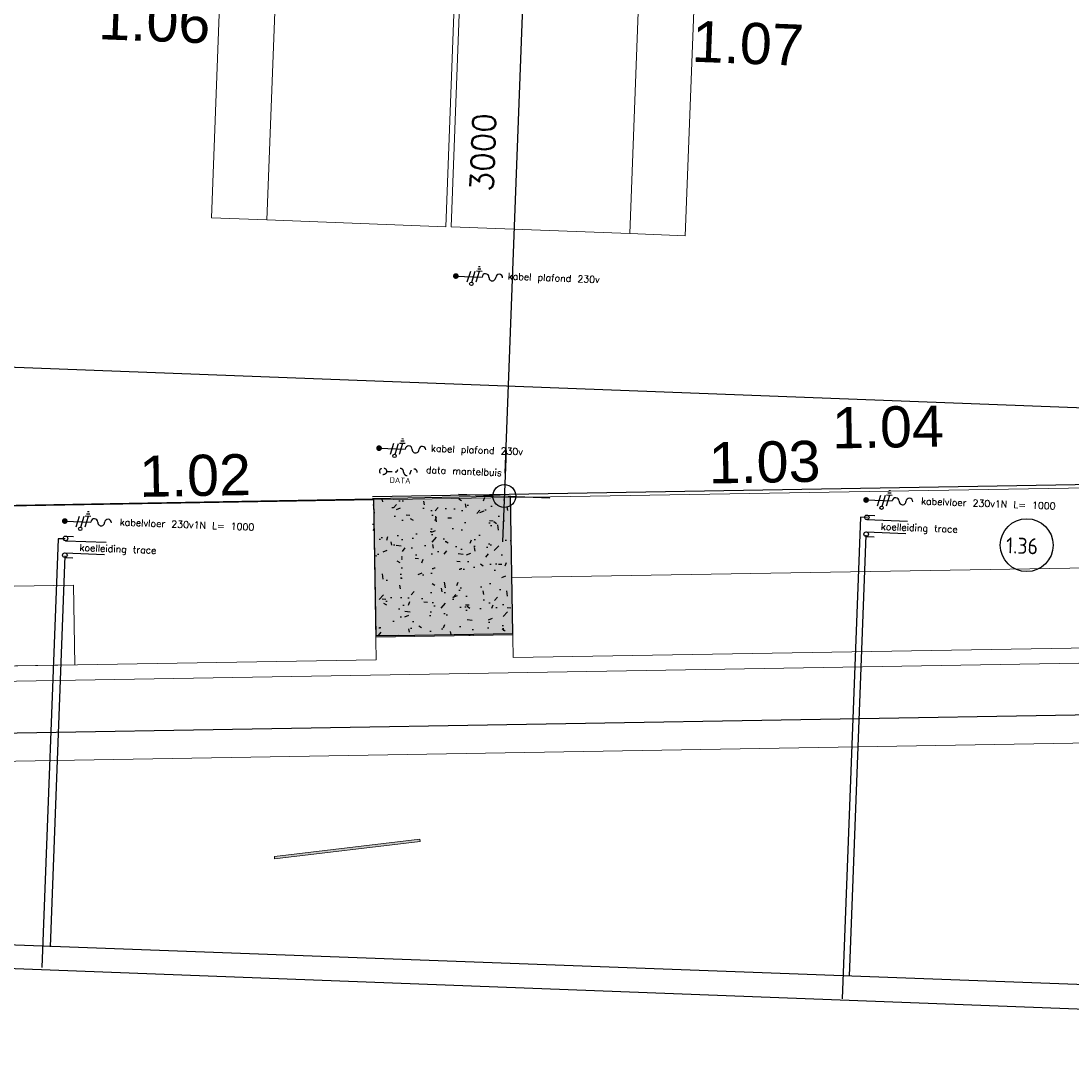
# Model space of a CAD drawing. Header units: millimetres. Extents: x 119024465 to 119292677, y 483022511 to 483148062.
# Tile 119 of 162: x 119213371 to 119217969, y 483051045 to 483055592. Entities that reach past the tile are written whole.
import ezdxf

# ---------------------------------------------------------------- set-up
doc = ezdxf.new("R2010")
doc.units = ezdxf.units.MM
doc.header["$LTSCALE"] = 100
doc.linetypes.add('CONTINUA', pattern=[0])
doc.linetypes.add('HIDDEN', pattern=[0.375, 0.25, -0.125])
doc.layers.get('Defpoints').update_dxf_attribs({"linetype": 'CONTINUOUS'})
for name, color, linetype in [('01---0-_MAATVOERING', 1, 'CONTINUOUS'), ('02---0-_2MMTEKST', 2, 'CONTINUOUS'), ('04---0-_5MMTEKST', 4, 'CONTINUOUS'), ('12', 4, 'CONTINUOUS'), ('200-3D', 1, 'CONTINUOUS'), ('204 tekst fdstp', 255, 'CONTINUOUS'), ('28 Hoofddraagconstrunctie.CONSTRUCTEUR', 7, 'CONTINUOUS'), ('28 Hoofddraagconstrunctie.CONSTRUCTEUR Doorsnede-arcering', 7, 'CONTINUOUS'), ('450-2D', 6, 'CONTINUA'), ('63---0--LICHTINST', 7, 'CONTINUOUS'), ('82 Losse inrichting.LOSSE INRICHTING', 7, 'CONTINUOUS'), ('82 Losse inrichting.LOSSE INRICHTING 2D arcering', 7, 'CONTINUOUS'), ('AL22----', 2, 'CONTINUOUS'), ('AL22----_ARC', 8, 'CONTINUOUS'), ('AL28----', 4, 'CONTINUOUS'), ('AL28----_ARC', 8, 'CONTINUOUS'), ('fdstp techniek', 254, 'CONTINUOUS'), ('INS', 7, 'CONTINUOUS'), ('M-119--MATEN', 1, 'CONTINUOUS'), ('New_0', 7, 'CONTINUOUS'), ('New_82 Losse inrichting.LOSSE INRICHTING', 7, 'CONTINUOUS'), ('Overlap', 8, 'CONTINUOUS')]:
    doc.layers.add(name, color=color, linetype=linetype)
doc.styles.add('2', font='ISO', dxfattribs={"height": 125})
doc.styles.add('BURO-012', font='iso.shx', dxfattribs={"height": 1.2})
doc.styles.add('fdstp-1-30', font='txt.shx', dxfattribs={"height": 30, "bigfont": 'gbcbig.shx'})
doc.styles.add('GENERATED_STYLE_1', font='arial.ttf')
doc.styles.add('ROMANS', font='ROMANS.SHX')
doc.dimstyles.new('DIM-100', dxfattribs={"dimscale": 100, "dimtxt": 1, "dimasz": 1, "dimexe": 3, "dimexo": 3, "dimgap": 1, "dimtad": 1, "dimdec": 0, "dimrnd": 1, "dimzin": 0, "dimdsep": 46, "dimtxsty": 'ROMANS', "dimblk1": 'DOT1', "dimblk2": 'DOT1', "dimsah": 1, "dimcen": -3, "dimdle": 1, "dimse1": 1, "dimse2": 1, "dimclrd": 1, "dimclre": 1, "dimclrt": 2, "dimadec": 0, "dimazin": 0, "dimtfac": 0.75, "dimtdec": 0, "dimtix": 1, "dimtmove": 1, "dimatfit": 3, "dimldrblk": 'DOT1', "dimfxl": 1, "dimtvp": 1, "dimtolj": 1, "dimtzin": 0, "dimarcsym": 0})

# ---------------------------------------------------------------- blocks, each defined once
blk = doc.blocks.new('600x600')
at = {"layer": 'AL28----_ARC'}
h = blk.add_hatch(dxfattribs=at)
h.set_pattern_fill('AR-CONC', color=256, style=0)
h.set_pattern_definition([(49.99999999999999, (-54450.71053606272, -52812.25792324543), (182.184668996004, -15.93908553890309), [19.05, -209.55]), (355, (-54450.71053606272, -52812.25792324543), (-35.24282597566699, 191.05664288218), [15.24, -167.64]), (100.451, (-54435.52853606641, -52813.58617329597), (146.9425016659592, 175.1166878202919), [16.19, -178.09]), (46.18420000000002, (-54450.71053606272, -52761.45792329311), (271.0790408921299, -42.04232793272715), [28.57499999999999, -314.3249999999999]), (96.63559999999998, (-54428.12063606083, -52764.96142327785), (237.4042344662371, 247.4255558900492), [24.28499999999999, -267.1349999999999]), (351.1840000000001, (-54450.71053606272, -52761.45792329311), (237.4046058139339, 247.4251178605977), [22.86, -251.46]), (21, (-54425.31053607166, -52774.15792328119), (151.6148798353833, -102.2655185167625), [19.05, -209.55]), (326.0000000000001, (-54425.31053607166, -52774.15792328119), (61.80202834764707, 184.1879661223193), [15.24, -167.64]), (71.4514, (-54412.67603605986, -52782.68002325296), (213.4164907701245, 81.92285771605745), [16.19, -178.09]), (37.50000000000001, (-54450.71053606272, -52812.25792324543), (3.088603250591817, 84.55503887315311), [0, -165.608, 0, -170.18, 0, -168.275]), (7.499999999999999, (-54450.71053606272, -52812.25792324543), (66.81966251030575, 100.1805748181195), [0, -97.02799999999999, 0, -161.798, 0, -64.135]), (327.5, (-54507.35253606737, -52812.25792324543), (135.5905951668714, -5.728743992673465), [0, -63.5, 0, -198.12, 0, -262.89]), (317.5, (-54532.75253605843, -52812.25792324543), (148.129181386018, 25.42649103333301), [0, -82.55, 0, -131.572, 0, -186.69])])
h.paths.add_polyline_path([(-300, -300), (300, -300), (300, 300), (-300, 300)])
at = {"layer": 'AL28----'}
blk.add_lwpolyline([(-300, -300), (300, -300), (300, 300), (-300, 300)], close=True, dxfattribs=at)
blk = doc.blocks.new('koelleiding trace L')
at = {"layer": '01---0-_MAATVOERING'}
for centre in [(-2.639643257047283, 32.63359154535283), (-2.639643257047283, -40.87159697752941)]:
    blk.add_circle(centre, 9.98188115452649, dxfattribs=at)
at = {"layer": 'INS', "color": 4}
for p, q in [((-2.639643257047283, 42.61547269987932), (32.29694078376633, 42.61547269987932)), ((-2.639643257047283, 22.65171039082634), (176.5925354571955, 22.65171039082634)), ((-2.639643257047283, -30.88971582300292), (171.398640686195, -30.88971582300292)), ((-2.639643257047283, -50.85347813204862), (32.29694078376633, -50.85347813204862))]:
    blk.add_line(p, q, dxfattribs=at)
at = {"layer": 'fdstp techniek', "insert": (60.59547674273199, 10.38054070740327), "char_height": 30, "width": 766.9656751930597, "attachment_point": 1, "style": 'fdstp-1-30'}
blk.add_mtext('koelleiding trace', dxfattribs=at)
blk = doc.blocks.new('data mantelbuis L')
at = {"layer": 'INS', "color": 4, "linetype": 'HIDDEN'}
blk.add_line((15.80148864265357, -1.144622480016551), (60.71969252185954, -0.9677004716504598), dxfattribs=at)
blk.add_lwpolyline([(150.556622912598, -1.144622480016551, 1), (120.6109794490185, -1.144622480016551, -1), (90.66533598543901, -1.144622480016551, 1), (60.71969252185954, -1.144622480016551)], format="xyb", dxfattribs=at)
blk.add_circle((0.8284055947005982, -1.144622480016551), 14.97308304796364, dxfattribs=at)
at = {"layer": '02---0-_2MMTEKST', "style": '2'}
blk.add_text('DATA', height=24.95470288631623, dxfattribs=at).set_placement((30.77404905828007, -50.87710624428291))
at = {"layer": 'fdstp techniek', "insert": (187.9886415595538, 27.32466496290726), "char_height": 30, "width": 844.2398221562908, "attachment_point": 1, "style": 'fdstp-1-30'}
blk.add_mtext('data mantelbuis', dxfattribs=at)
blk = doc.blocks.new('kabel plafond 230v L')
at = {"layer": '01---0-_MAATVOERING'}
blk.add_lwpolyline([(-5.902780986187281, -0.09904534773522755, 0, 24.95470288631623, 0), (29.38849828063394, 35.19223391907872, 0, 0, 0), (64.67977754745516, 70.48351318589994, 0, 0, 0)], format="xyseb", dxfattribs=at)
at = {"layer": '04---0-_5MMTEKST'}
blk.add_line((-5.902780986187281, -0.2759673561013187), (108.8888522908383, -0.2759673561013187), dxfattribs=at)
at = {"layer": '63---0--LICHTINST'}
for p, q in [((45.03428328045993, -24.38035936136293), (57.95178802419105, 23.8284246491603)), ((64.99804558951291, -24.38035936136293), (77.91555033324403, 23.8284246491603)), ((95.38384235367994, 23.8284246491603), (82.46633760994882, -24.38035936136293)), ((107.9059854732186, 23.8284246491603), (82.86169923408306, 23.8284246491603)), ((102.1429437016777, 33.81030580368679), (88.62474100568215, 33.81030580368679)), ((98.76339302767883, 43.79218695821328), (92.00429167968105, 43.79218695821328))]:
    blk.add_line(p, q, dxfattribs=at)
blk.add_circle((63.06041987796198, -31.61167696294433), 7.486410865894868, dxfattribs=at)
at = {"layer": 'INS', "const_width": 12.35257792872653}
blk.add_lwpolyline([(-12.20384346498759, -0.2759673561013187, 1), (0.3982814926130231, -0.2759673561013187, 1)], format="xyb", close=True, dxfattribs=at)
at = {"layer": 'INS', "color": 4}
for centre, start, end in [((123.8616740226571, -0.2759673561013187), 0, 180), ((183.752960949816, -0.2759673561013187), 0, 180), ((153.8073174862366, -0.2759673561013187), 180, 0)]:
    blk.add_arc(centre, 14.97282173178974, start, end, dxfattribs=at)
at = {"layer": 'fdstp techniek', "insert": (221.1630943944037, 22.96188805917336), "char_height": 30, "width": 525.621358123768, "attachment_point": 1, "style": 'fdstp-1-30'}
blk.add_mtext('kabel plafond 230v ', dxfattribs=at)
blk = doc.blocks.new('kabel vloer 230v L')
at = {"layer": '04---0-_5MMTEKST'}
blk.add_line((0.4347725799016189, 0.3960466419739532), (115.2264058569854, 0.3960466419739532), dxfattribs=at)
at = {"layer": '63---0--LICHTINST'}
for p, q in [((51.37183684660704, -23.70834536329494), (64.28934159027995, 24.50043864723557)), ((71.33559915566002, -23.70834536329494), (84.25310389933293, 24.50043864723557)), ((101.7213959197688, 24.50043864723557), (88.80389117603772, -23.70834536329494)), ((114.2435390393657, 24.50043864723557), (89.19925280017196, 24.50043864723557)), ((108.4804972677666, 34.48231980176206), (94.96229457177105, 34.48231980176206)), ((105.1009465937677, 44.0679853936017), (98.34184524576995, 44.0679853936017))]:
    blk.add_line(p, q, dxfattribs=at)
blk.add_circle((69.39797344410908, -30.93966296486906), 7.486410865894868, dxfattribs=at)
at = {"layer": 'INS', "const_width": 12.35257792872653}
blk.add_lwpolyline([(-5.866289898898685, 0.3960466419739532, 1), (6.735835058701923, 0.3960466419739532, 1)], format="xyb", close=True, dxfattribs=at)
at = {"layer": 'INS', "color": 4}
for centre, start, end in [((130.199227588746, 0.3960466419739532), 0, 180), ((160.1448710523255, 0.3960466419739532), 180, 0), ((190.0905145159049, 0.3960466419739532), 0, 180)]:
    blk.add_arc(centre, 14.97282173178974, start, end, dxfattribs=at)
at = {"layer": 'fdstp techniek', "insert": (241.2687839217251, 20.09168868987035), "char_height": 30, "width": 778.3792207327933, "attachment_point": 1, "style": 'fdstp-1-30'}
blk.add_mtext('kabelvloer 230v1N L= 1000', dxfattribs=at)
blk = doc.blocks.new('DOT1')
at = {"layer": 'M-119--MATEN', "linetype": 'ByBlock'}
for p, q in [((0, -2), (0, 2)), ((-2, 0), (2, 0))]:
    blk.add_line(p, q, dxfattribs=at)
blk.add_circle((0, 0), 0.5, dxfattribs=at)
blk = doc.blocks.new('*D446')
at = {"layer": '12', "color": 1, "lineweight": -2, "transparency": 16777216}
blk.add_line((119215490.8599816, 483053612.5281765), (119215596.9833881, 483056410.5163505), dxfattribs=at)
at = {"layer": 'Defpoints', "color": 0, "transparency": 16777216}
for p in [(119215600.7735097, 483056510.4444997), (119215627.4077372, 483056509.4343043), (119215513.7040874, 483053511.5898321)]:
    blk.add_point(p, dxfattribs=at)
at = {"layer": '12', "color": 1, "lineweight": -2, "transparency": 16777216, "xscale": 100, "yscale": 100, "zscale": 100}
for p, rotation in [((119215600.7735097, 483056510.4444996), 87.82789999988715), ((119215487.0698599, 483053512.6000274), 267.8278999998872)]:
    blk.add_blockref('DOT1', p, dxfattribs=dict(at, rotation=rotation))
at = {"layer": '12', "color": 2, "transparency": 16777216, "insert": (119215394.0294612, 483055017.207446), "char_height": 100, "attachment_point": 5, "rotation": 87.82789999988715, "style": 'ROMANS'}
blk.add_mtext('\\A1;3000', dxfattribs=at)
blk = doc.blocks.new('Column_4_1', base_point=(-22797.27770191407, 31408.79302823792))
at = {"layer": '28 Hoofddraagconstrunctie.CONSTRUCTEUR Doorsnede-arcering', "linetype": 'Continuous', "lineweight": 0, "true_color": 0x415994}
blk.add_hatch(color=165, dxfattribs=at).paths.add_polyline_path([(-23080.37374667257, 31092.7920322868), (-22481.27670596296, 31125.69698347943), (-22514.18165715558, 31724.79402418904), (-23113.27869786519, 31691.88907299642)])
at = {"layer": '28 Hoofddraagconstrunctie.CONSTRUCTEUR', "color": 3, "linetype": 'Continuous', "lineweight": 0, "flags": 128}
blk.add_lwpolyline([(-23080.37374667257, 31092.7920322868), (-22481.27670596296, 31125.69698347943), (-22514.18165715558, 31724.79402418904), (-23113.27869786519, 31691.88907299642)], close=True, dxfattribs=at)
blk = doc.blocks.new('Kubus 23[14]_1', base_point=(-25775.81874680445, 30844.59603765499))
at = {"layer": 'New_82 Losse inrichting.LOSSE INRICHTING', "color": 2, "linetype": 'Continuous', "lineweight": 0, "flags": 128}
blk.add_lwpolyline([(-23113.28247602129, 31691.88886548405), (-25814.20785641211, 31543.54258515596), (-25775.81874680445, 30844.59603765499), (-23074.89336641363, 30992.94231798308)], close=True, dxfattribs=at)
blk = doc.blocks.new('Kubus 23[15]_1', base_point=(-22475.79254751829, 31025.84747668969))
at = {"layer": 'New_82 Losse inrichting.LOSSE INRICHTING', "color": 2, "linetype": 'Continuous', "lineweight": 0, "flags": 128}
blk.add_lwpolyline([(-19813.25627673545, 31873.14030463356), (-22514.18165715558, 31724.79402418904), (-22475.79254751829, 31025.84747668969), (-19774.86716709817, 31174.19375713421)], close=True, dxfattribs=at)
blk = doc.blocks.new('Kubus 23[18]_1', base_point=(-26350.10249462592, 30396.06691309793))
at = {"layer": 'New_82 Losse inrichting.LOSSE INRICHTING', "color": 2, "linetype": 'Continuous', "lineweight": 0, "flags": 128}
blk.add_lwpolyline([(-9243.109645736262, 31686.18305827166), (-26369.29704948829, 30745.5401868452), (-26350.10249462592, 30396.06691309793), (-9223.9150908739, 31336.70978452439)], close=True, dxfattribs=at)
blk = doc.blocks.new('Kubus 23[19]_1', base_point=(-25775.81874680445, 30844.59603765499))
at = {"layer": 'New_82 Losse inrichting.LOSSE INRICHTING', "color": 2, "linetype": 'Continuous', "lineweight": 0, "flags": 128}
blk.add_lwpolyline([(-24412.09763269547, 31270.0249070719), (-25795.01330166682, 31194.06931140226), (-25775.81874680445, 30844.59603765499), (-24392.90307783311, 30920.55163332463)], close=True, dxfattribs=at)
blk = doc.blocks.new('Kubus 23[20]_1', base_point=(-22475.79254753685, 31025.84747702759))
at = {"layer": 'New_82 Losse inrichting.LOSSE INRICHTING', "color": 2, "linetype": 'Continuous', "lineweight": 0, "flags": 128}
blk.add_lwpolyline([(-19794.06172187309, 31523.66703088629), (-22494.98710231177, 31375.32075077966), (-22475.79254753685, 31025.84747702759), (-19774.86716709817, 31174.19375713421)], close=True, dxfattribs=at)
blk = doc.blocks.new('Kubus 23[54]_1', base_point=(-23626.62067241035, 32898.87198188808))
at = {"layer": 'New_82 Losse inrichting.LOSSE INRICHTING', "color": 2, "linetype": 'Continuous', "lineweight": 0, "flags": 128}
blk.add_lwpolyline([(-22843.16895969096, 34606.9992458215), (-23626.62067241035, 34606.9992458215), (-23626.62067241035, 32898.87198188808), (-22843.16895969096, 32898.87198188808)], close=True, dxfattribs=at)
blk = doc.blocks.new('3D Man staand contour 02 23[104]_1', base_point=(-22962.54415180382, 30193.44797718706))
at = {"layer": '82 Losse inrichting.LOSSE INRICHTING 2D arcering', "linetype": 'Continuous', "lineweight": 0, "true_color": 0x000000}
blk.add_hatch(color=18, dxfattribs=at).paths.add_polyline_path([(-22853.14389783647, 30205.50244069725), (-22854.68700553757, 30215.36969376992), (-23488.38470009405, 30116.26776687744), (-23486.84159239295, 30106.40051380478)])
at = {"layer": '82 Losse inrichting.LOSSE INRICHTING', "color": 9, "linetype": 'Continuous', "lineweight": 0, "flags": 128}
blk.add_lwpolyline([(-22853.14389783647, 30205.50244069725), (-22854.68700553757, 30215.36969376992), (-23488.38470009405, 30116.26776687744), (-23486.84159239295, 30106.40051380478)], close=True, dxfattribs=at)
blk = doc.blocks.new('Kubus 23[129]_1', base_point=(-23870.02272550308, 32898.87198188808))
at = {"layer": 'New_82 Losse inrichting.LOSSE INRICHTING', "color": 2, "linetype": 'Continuous', "lineweight": 0, "flags": 128}
blk.add_lwpolyline([(-23626.62067241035, 34606.9992458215), (-23870.02272550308, 34606.9992458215), (-23870.02272550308, 32898.87198188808), (-23626.62067241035, 32898.87198188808)], close=True, dxfattribs=at)
blk = doc.blocks.new('Kubus 23[130]_1', base_point=(-22819.81686357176, 32898.87198188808))
at = {"layer": 'New_82 Losse inrichting.LOSSE INRICHTING', "color": 2, "linetype": 'Continuous', "lineweight": 0, "flags": 128}
blk.add_lwpolyline([(-22036.36515085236, 34606.9992458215), (-22819.81686357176, 34606.9992458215), (-22819.81686357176, 32898.87198188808), (-22036.36515085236, 32898.87198188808)], close=True, dxfattribs=at)
blk = doc.blocks.new('Kubus 23[131]_1', base_point=(-22036.36515085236, 32898.87198188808))
at = {"layer": 'New_82 Losse inrichting.LOSSE INRICHTING', "color": 2, "linetype": 'Continuous', "lineweight": 0, "flags": 128}
blk.add_lwpolyline([(-21792.96309775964, 34606.9992458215), (-22036.36515085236, 34606.9992458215), (-22036.36515085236, 32898.87198188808), (-21792.96309775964, 32898.87198188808)], close=True, dxfattribs=at)

msp = doc.modelspace()

# ---------------------------------------------------------------- linework, layer by layer
at = {"layer": '12'}
for p, q in [((119217047.224912, 483053420.0201035), (119216967.2888982, 483051312.4735354)), ((119217077.5684752, 483053418.8692186), (119217047.224912, 483053420.0201035)), ((119217069.9852208, 483053342.0818271), (119216996.752171, 483051411.2617205)), ((119213533.4842239, 483053326.1311669), (119213462.3222754, 483051449.9165149)), ((119213563.8143845, 483053324.9807903), (119213533.4842239, 483053326.1311669)), ((119213562.5988709, 483053251.1760827), (119213497.6888392, 483051539.79584)), ((119213576.6413649, 483053254.0906931), (119213576.6413649, 483053254.0906931)), ((119210828.8120599, 483051641.8123699), (119237131.8508872, 483050668.4491162)), ((119210554.8902003, 483051551.3785648), (119237236.6796127, 483050539.3791536))]:
    msp.add_line(p, q, dxfattribs=at)
at = {"layer": '200-3D'}
msp.add_line((119211594.8064402, 483052446.3862383), (119228435.5131518, 483052733.4947082), dxfattribs=at)
at = {"layer": '204 tekst fdstp'}
msp.add_circle((119217774.9314235, 483053297.7451764), 115.563195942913, dxfattribs=at)
at = {"layer": '450-2D'}
msp.add_lwpolyline([(119210094.758918, 483061710.2445578), (119219813.0053993, 483061341.6463516), (119219528.5096997, 483053840.7977734), (119209810.2632184, 483054209.3959796)], close=True, dxfattribs=at)
at = {"layer": 'AL22----'}
msp.add_line((119215024.8444067, 483052902.4788301), (119214924.8613835, 483052900.6362575), dxfattribs=at)
at = {"layer": 'Overlap'}
for p, q in [((119214910.0500525, 483053510.3372704), (119228724.052608, 483053747.7193577)), ((119211606.5709769, 483053440.5495043), (119214913.8059482, 483053500.5343967))]:
    msp.add_line(p, q, dxfattribs=at)

# ---------------------------------------------------------------- block references
at = {"layer": '12', "rotation": 357.8278999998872}
for name, p in [('kabel plafond 230v L', (119215281.0469305, 483054475.583504)), ('kabel plafond 230v L', (119214944.6452103, 483053722.3205572)), ('data mantelbuis L', (119214955.7776622, 483053622.3239794)), ('kabel vloer 230v L', (119217071.0479618, 483053495.0191075)), ('kabel vloer 230v L', (119213561.9107286, 483053402.8926392)), ('koelleiding trace L', (119217075.890445, 483053386.6589763)), ('koelleiding trace L', (119213566.7532118, 483053294.5325079))]:
    msp.add_blockref(name, p, dxfattribs=at)
at = {"layer": '28 Hoofddraagconstrunctie.CONSTRUCTEUR', "color": 3, "lineweight": 0, "rotation": 357.8278999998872}
msp.add_blockref('Column_4_1', (119215219.8166769, 483053200.8296967), dxfattribs=at)
at = {"layer": '82 Losse inrichting.LOSSE INRICHTING', "color": 9, "linetype": 'Continuous', "lineweight": 0, "rotation": 357.8278999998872}
msp.add_blockref('3D Man staand contour 02 23[104]_1', (119215008.6059165, 483051992.6216818), dxfattribs=at)
at = {"layer": 'AL22----_ARC', "rotation": 1.055776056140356}
msp.add_blockref('600x600', (119215219.2827355, 483053206.1130448), dxfattribs=at)
at = {"layer": 'New_82 Losse inrichting.LOSSE INRICHTING', "color": 2, "linetype": 'Continuous', "lineweight": 0, "rotation": 357.8278999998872}
for name, p in [('Kubus 23[129]_1', (119214204.3182357, 483054730.4963564)), ('Kubus 23[54]_1', (119214447.5454022, 483054721.2711224)), ('Kubus 23[130]_1', (119215253.7695151, 483054690.6922765)), ('Kubus 23[131]_1', (119216036.6583105, 483054660.9985034)), ('Kubus 23[15]_1', (119215526.556739, 483052805.9746166)), ('Kubus 23[18]_1', (119211631.1610698, 483052323.4876167)), ('Kubus 23[14]_1', (119212222.0319889, 483052749.9284162)), ('Kubus 23[20]_1', (119215526.5567389, 483052805.9746169)), ('Kubus 23[19]_1', (119212222.0319889, 483052749.9284162))]:
    msp.add_blockref(name, p, dxfattribs=at)

# ---------------------------------------------------------------- texts
at = {"layer": '204 tekst fdstp', "insert": (119217685.9916293, 483053332.5140194), "char_height": 70, "attachment_point": 1, "rotation": 357.82789999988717, "style": 'BURO-012'}
msp.add_mtext_dynamic_manual_height_columns('1.36', width=500.6169476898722, gutter_width=6, heights=[0], dxfattribs=at)
at = {"layer": 'New_0', "color": 5, "linetype": 'Continuous', "lineweight": 0, "char_height": 180, "attachment_point": 8, "style": 'GENERATED_STYLE_1'}
for s, insert, rotation in [('\\A1;1.06', (119213952.0829675, 483055500.5177652), 357.82789999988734), ('\\A1;1.07', (119216550.489286, 483055401.9641927), 357.82789999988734), ('\\A1;1.04', (119217168.7239041, 483053722.3226163), 0.9716685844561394), ('\\A1;1.03', (119216628.3957834, 483053568.9958811), 0.9716685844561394), ('\\A1;1.02', (119214134.4406993, 483053510.3836032), 0.9716685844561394)]:
    msp.add_mtext(s, dxfattribs=dict(at, insert=insert, rotation=rotation))

# ---------------------------------------------------------------- dimensions: what is measured, and where the dimension line sits
at = {"layer": '12'}
dim = msp.add_linear_dim(base=(119215600.7735097, 483056510.4444997), p1=(119215513.7040873, 483053511.5898319), p2=(119215627.4077372, 483056509.4343041), angle=87.82789999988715, dimstyle='DIM-100', dxfattribs=at)
dim.commit()
dim.dimension.update_dxf_attribs({"geometry": '*D446', "text_midpoint": (119215394.0294612, 483055017.207446)})

doc.saveas('drawing.dxf')
